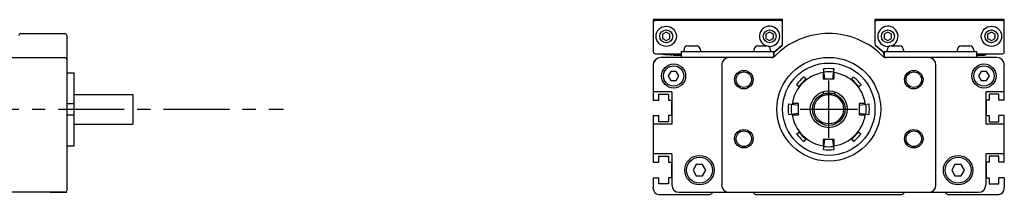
# Model space of a CAD drawing. Extents: x -6.4 to 47.3, y 2.1 to 24.3.
# Tile 3 of 4: x 36.9 to 47.3, y 12.9 to 14.8. Entities that reach past the tile are written whole.
import ezdxf

# ---------------------------------------------------------------- set-up
doc = ezdxf.new("R2010")
doc.units = 0
doc.header["$LTSCALE"] = 1.87
doc.header["$MEASUREMENT"] = 0
doc.linetypes.add('CENTER', pattern=[0.6, 0.375, -0.075, 0.075, -0.075])
doc.layers.get('0').update_dxf_attribs({"linetype": 'CONTINUOUS'})

msp = doc.modelspace()

# ---------------------------------------------------------------- linework, layer by layer
for p, q in [((43.607, 14.791), (43.607, 14.446)), ((44.985, 14.791), (43.607, 14.791)), ((44.966, 14.781), (43.627, 14.781)), ((44.985, 14.534), (44.985, 14.791)), ((45.969, 14.791), (45.969, 14.534)), ((47.347, 14.791), (45.969, 14.791)), ((47.328, 14.781), (45.989, 14.781)), ((47.347, 14.446), (47.347, 14.791)), ((36.866, 14.643), (37.338, 14.643)), ((37.358, 14.623), (37.358, 12.97)), ((43.745, 14.659), (43.706, 14.636)), ((43.706, 14.636), (43.706, 14.591)), ((43.706, 14.591), (43.745, 14.568)), ((43.784, 14.636), (43.745, 14.659)), ((43.745, 14.568), (43.784, 14.591)), ((43.784, 14.591), (43.784, 14.636)), ((44.847, 14.659), (44.808, 14.636)), ((44.808, 14.636), (44.808, 14.591)), ((44.808, 14.591), (44.847, 14.568)), ((44.887, 14.636), (44.847, 14.659)), ((44.847, 14.568), (44.887, 14.591)), ((44.887, 14.591), (44.887, 14.636)), ((46.107, 14.659), (46.068, 14.636)), ((46.068, 14.636), (46.068, 14.591)), ((46.068, 14.591), (46.107, 14.568)), ((46.147, 14.636), (46.107, 14.659)), ((46.107, 14.568), (46.147, 14.591)), ((46.147, 14.591), (46.147, 14.636)), ((47.21, 14.659), (47.17, 14.636)), ((47.17, 14.636), (47.17, 14.591)), ((47.17, 14.591), (47.21, 14.568)), ((47.249, 14.636), (47.21, 14.659)), ((47.21, 14.568), (47.249, 14.591)), ((47.249, 14.591), (47.249, 14.636)), ((43.975, 14.51), (44.066, 14.51)), ((44.723, 14.51), (44.814, 14.51)), ((44.887, 14.442), (44.978, 14.519)), ((44.971, 14.503), (44.892, 14.437)), ((45.976, 14.519), (46.068, 14.442)), ((46.064, 14.436), (45.984, 14.503)), ((46.141, 14.51), (46.231, 14.51)), ((46.889, 14.51), (46.979, 14.51)), ((6.905, 14.387), (37.338, 14.387)), ((43.627, 14.426), (43.903, 14.426)), ((44.871, 14.387), (43.686, 14.387)), ((43.711, 14.423), (43.72, 14.422)), ((43.804, 14.419), (43.804, 14.417)), ((43.819, 14.412), (43.819, 14.418)), ((43.819, 14.412), (43.903, 14.412)), ((43.822, 14.426), (43.822, 14.412)), ((43.903, 14.451), (43.903, 14.392)), ((43.903, 14.451), (44.887, 14.451)), ((43.903, 14.392), (44.885, 14.392)), ((43.932, 14.467), (43.932, 14.451)), ((43.971, 14.392), (43.971, 14.387)), ((44.07, 14.392), (44.07, 14.387)), ((44.109, 14.467), (44.109, 14.451)), ((44.161, 14.387), (44.161, 14.392)), ((44.55, 14.387), (44.55, 14.392)), ((44.67, 14.387), (44.67, 14.392)), ((44.68, 14.467), (44.68, 14.451)), ((44.719, 14.392), (44.719, 14.387)), ((44.818, 14.392), (44.818, 14.387)), ((44.857, 14.467), (44.857, 14.451)), ((44.887, 14.451), (44.887, 14.393)), ((44.892, 14.412), (44.887, 14.412)), ((44.892, 14.446), (44.892, 14.412)), ((46.063, 14.412), (46.063, 14.436)), ((46.063, 14.412), (46.068, 14.412)), ((46.066, 14.444), (46.066, 14.412)), ((46.068, 14.451), (46.068, 14.393)), ((46.068, 14.451), (47.052, 14.451)), ((46.07, 14.392), (47.052, 14.392)), ((47.269, 14.387), (46.084, 14.387)), ((46.097, 14.467), (46.097, 14.451)), ((46.137, 14.392), (46.137, 14.387)), ((46.235, 14.392), (46.235, 14.387)), ((46.275, 14.467), (46.275, 14.451)), ((46.284, 14.387), (46.284, 14.392)), ((46.405, 14.387), (46.405, 14.392)), ((46.794, 14.387), (46.794, 14.392)), ((46.845, 14.467), (46.845, 14.451)), ((46.885, 14.392), (46.885, 14.387)), ((46.983, 14.392), (46.983, 14.387)), ((47.023, 14.467), (47.023, 14.451)), ((47.052, 14.451), (47.052, 14.392)), ((47.052, 14.426), (47.328, 14.426)), ((47.052, 14.412), (47.136, 14.412)), ((47.136, 14.426), (47.136, 14.412)), ((47.136, 14.417), (47.151, 14.417)), ((47.151, 14.426), (47.151, 14.417)), ((43.607, 14.308), (43.607, 13.933)), ((44.336, 14.308), (44.336, 13.029)), ((46.619, 13.029), (46.619, 14.308)), ((47.347, 13.933), (47.347, 14.308)), ((37.358, 14.225), (37.436, 14.225)), ((37.436, 13.447), (37.436, 14.225)), ((43.795, 14.239), (43.767, 14.19)), ((43.767, 14.19), (43.795, 14.141)), ((43.852, 14.239), (43.795, 14.239)), ((43.881, 14.19), (43.852, 14.239)), ((43.852, 14.141), (43.881, 14.19)), ((45.214, 14.179), (45.238, 14.148)), ((45.418, 14.225), (45.418, 14.159)), ((45.435, 14.159), (45.421, 14.265)), ((45.52, 14.159), (45.534, 14.265)), ((45.536, 14.159), (45.536, 14.225)), ((45.717, 14.148), (45.741, 14.179)), ((47.102, 14.239), (47.074, 14.19)), ((47.074, 14.19), (47.102, 14.141)), ((47.159, 14.239), (47.102, 14.239)), ((47.188, 14.19), (47.159, 14.239)), ((47.159, 14.141), (47.188, 14.19)), ((43.795, 14.141), (43.852, 14.141)), ((45.134, 14.099), (45.165, 14.075)), ((45.418, 14.159), (45.536, 14.159)), ((45.79, 14.075), (45.821, 14.099)), ((47.102, 14.141), (47.159, 14.141)), ((37.436, 13.993), (38.063, 13.993)), ((38.063, 13.993), (38.063, 13.678)), ((43.804, 14.021), (43.607, 14.021)), ((43.804, 14.021), (43.804, 13.678)), ((45.417, 14.023), (45.417, 14.003)), ((45.417, 14.003), (45.537, 14.003)), ((45.537, 14.023), (45.537, 14.003)), ((47.15, 14.021), (47.15, 13.678)), ((47.347, 14.021), (47.15, 14.021)), ((37.358, 13.895), (37.436, 13.895)), ((45.048, 13.892), (45.154, 13.878)), ((45.154, 13.895), (45.088, 13.895)), ((45.154, 13.777), (45.154, 13.895)), ((45.867, 13.895), (45.8, 13.895)), ((45.8, 13.895), (45.8, 13.777)), ((45.8, 13.878), (45.907, 13.892)), ((37.358, 13.777), (37.436, 13.777)), ((43.607, 13.768), (43.607, 13.27)), ((45.048, 13.779), (45.154, 13.793)), ((45.088, 13.777), (45.154, 13.777)), ((45.8, 13.793), (45.907, 13.779)), ((45.8, 13.777), (45.867, 13.777)), ((47.347, 13.27), (47.347, 13.768)), ((37.436, 13.678), (38.063, 13.678)), ((43.804, 13.678), (43.607, 13.678)), ((47.347, 13.678), (47.15, 13.678)), ((45.134, 13.572), (45.165, 13.596)), ((45.79, 13.596), (45.821, 13.572)), ((37.358, 13.447), (37.436, 13.447)), ((45.214, 13.492), (45.238, 13.524)), ((45.536, 13.513), (45.418, 13.513)), ((45.418, 13.513), (45.418, 13.447)), ((45.421, 13.406), (45.435, 13.513)), ((45.534, 13.406), (45.52, 13.513)), ((45.536, 13.447), (45.536, 13.513)), ((45.717, 13.524), (45.741, 13.492)), ((43.804, 13.359), (43.607, 13.359)), ((43.804, 13.359), (43.804, 13.029)), ((47.15, 13.359), (47.15, 13.029)), ((47.347, 13.359), (47.15, 13.359)), ((44.065, 13.245), (44.031, 13.186)), ((44.133, 13.245), (44.065, 13.245)), ((44.168, 13.186), (44.133, 13.245)), ((46.821, 13.245), (46.787, 13.186)), ((46.889, 13.245), (46.821, 13.245)), ((46.923, 13.186), (46.889, 13.245)), ((44.031, 13.186), (44.065, 13.127)), ((44.065, 13.127), (44.133, 13.127)), ((44.133, 13.127), (44.168, 13.186)), ((46.787, 13.186), (46.821, 13.127)), ((46.821, 13.127), (46.889, 13.127)), ((46.889, 13.127), (46.923, 13.186)), ((43.607, 13.105), (43.607, 13.002)), ((47.347, 13.105), (47.347, 13.002)), ((37.338, 12.95), (36.393, 12.95)), ((37.181, 12.95), (37.358, 12.95)), ((43.607, 12.987), (43.607, 13.002)), ((43.666, 12.928), (44.209, 12.928)), ((43.883, 12.95), (47.072, 12.95)), ((44.239, 12.95), (44.223, 12.934)), ((44.684, 12.934), (44.668, 12.95)), ((44.698, 12.928), (46.257, 12.928)), ((46.286, 12.95), (46.271, 12.934)), ((46.731, 12.934), (46.716, 12.95)), ((46.745, 12.928), (47.288, 12.928)), ((47.347, 12.987), (47.347, 13.002))]:
    msp.add_line(p, q)
at = {"color": 2, "linetype": 'CENTER'}
for p, q in [((45.477, 13.53), (45.477, 14.142)), ((5.852, 13.836), (39.666, 13.836)), ((45.171, 13.836), (45.783, 13.836))]:
    msp.add_line(p, q, dxfattribs=at)
at = {"color": 7, "linetype": 'CONTINUOUS'}
for p, q in [((43.666, 13.998), (43.769, 13.998)), ((43.666, 13.933), (43.666, 13.998)), ((43.769, 13.998), (43.769, 13.933)), ((47.186, 13.998), (47.186, 13.933)), ((47.288, 13.998), (47.186, 13.998)), ((47.288, 13.933), (47.288, 13.998)), ((43.607, 13.933), (43.666, 13.933)), ((43.769, 13.933), (43.8, 13.933)), ((43.8, 13.933), (43.8, 13.768)), ((47.186, 13.933), (47.154, 13.933)), ((47.154, 13.933), (47.154, 13.768)), ((47.347, 13.933), (47.288, 13.933)), ((43.607, 13.768), (43.666, 13.768)), ((43.666, 13.703), (43.666, 13.768)), ((43.769, 13.768), (43.769, 13.703)), ((43.8, 13.768), (43.769, 13.768)), ((47.154, 13.768), (47.186, 13.768)), ((47.186, 13.768), (47.186, 13.703)), ((47.347, 13.768), (47.288, 13.768)), ((47.288, 13.703), (47.288, 13.768)), ((43.769, 13.703), (43.666, 13.703)), ((47.186, 13.703), (47.288, 13.703)), ((43.666, 13.335), (43.769, 13.335)), ((43.666, 13.27), (43.666, 13.335)), ((43.769, 13.335), (43.769, 13.27)), ((47.186, 13.335), (47.186, 13.27)), ((47.288, 13.335), (47.186, 13.335)), ((47.288, 13.27), (47.288, 13.335)), ((43.607, 13.27), (43.666, 13.27)), ((43.769, 13.27), (43.8, 13.27)), ((43.8, 13.27), (43.8, 13.105)), ((47.154, 13.27), (47.154, 13.105)), ((47.186, 13.27), (47.154, 13.27)), ((47.347, 13.27), (47.288, 13.27)), ((43.607, 13.105), (43.666, 13.105)), ((43.666, 13.04), (43.666, 13.105)), ((43.769, 13.04), (43.666, 13.04)), ((43.8, 13.105), (43.769, 13.105)), ((43.769, 13.105), (43.769, 13.04)), ((47.154, 13.105), (47.186, 13.105)), ((47.186, 13.105), (47.186, 13.04)), ((47.186, 13.04), (47.288, 13.04)), ((47.347, 13.105), (47.288, 13.105)), ((47.288, 13.04), (47.288, 13.105))]:
    msp.add_line(p, q, dxfattribs=at)
for points in [[(43.696, 14.426), (43.696, 14.426), (43.699, 14.425), (43.704, 14.424), (43.711, 14.423)], [(43.72, 14.422), (43.731, 14.421), (43.744, 14.42), (43.758, 14.419), (43.773, 14.418), (43.788, 14.417), (43.804, 14.417)], [(43.735, 14.426), (43.736, 14.426), (43.738, 14.425), (43.743, 14.424), (43.751, 14.423), (43.76, 14.422), (43.771, 14.421), (43.783, 14.42), (43.797, 14.419), (43.812, 14.418), (43.822, 14.418)]]:
    msp.add_lwpolyline(points)
for centre, radius in [((43.745, 14.613), 0.108), ((47.21, 14.613), 0.108), ((43.745, 14.613), 0.0689), ((44.847, 14.613), 0.0689), ((46.107, 14.613), 0.0689), ((47.21, 14.613), 0.0689), ((45.477, 13.836), 0.553), ((43.824, 14.19), 0.128), ((43.824, 14.19), 0.108), ((45.477, 13.836), 0.492), ((47.131, 14.19), 0.128), ((47.131, 14.19), 0.108), ((44.572, 14.151), 0.0984), ((44.572, 14.151), 0.0827), ((46.383, 14.151), 0.0984), ((46.383, 14.151), 0.0827), ((45.477, 13.836), 0.197), ((45.477, 13.836), 0.173), ((45.477, 13.836), 0.157), ((44.572, 13.521), 0.0984), ((44.572, 13.521), 0.0827), ((46.383, 13.521), 0.0984), ((46.383, 13.521), 0.0827), ((44.099, 13.186), 0.157), ((46.855, 13.186), 0.157), ((44.099, 13.186), 0.138), ((46.855, 13.186), 0.138)]:
    msp.add_circle(centre, radius)
for centre, radius, start, end in [((43.627, 14.761), 0.0197, 90, 180), ((44.847, 14.613), 0.108, 260.818, 252.033), ((44.966, 14.761), 0.0197, 0, 90), ((45.989, 14.761), 0.0197, 90, 180), ((46.107, 14.613), 0.108, 287.967, 279.182), ((47.328, 14.761), 0.0197, 0, 90), ((36.866, 14.623), 0.0197, 90, 180), ((37.338, 14.623), 0.0197, 0, 90), ((45.477, 13.836), 0.807, 44.2407, 135.7593), ((43.975, 14.467), 0.0433, 90, 180), ((44.066, 14.467), 0.0433, 0, 90), ((44.723, 14.467), 0.0433, 90, 180), ((44.814, 14.467), 0.0433, 0, 90), ((44.946, 14.533), 0.0394, 310, 0), ((44.966, 14.534), 0.0197, 310, 0), ((45.989, 14.534), 0.0197, 180, 230), ((46.009, 14.533), 0.0394, 180, 230), ((46.141, 14.467), 0.0433, 90, 180), ((46.231, 14.467), 0.0433, 0, 90), ((46.889, 14.467), 0.0433, 90, 180), ((46.979, 14.467), 0.0433, 0, 90), ((37.338, 14.367), 0.0197, 0, 90), ((43.627, 14.446), 0.0197, 180, 270), ((43.686, 14.308), 0.0787, 90, 180), ((44.414, 14.308), 0.0787, 90, 180), ((44.863, 14.446), 0.0591, 270, 315.1572), ((44.871, 14.426), 0.0394, 270, 315.7593), ((46.092, 14.446), 0.0591, 224.8428, 270), ((46.084, 14.426), 0.0394, 224.2407, 270), ((46.089, 14.466), 0.0394, 230, 233.4328), ((46.54, 14.308), 0.0787, 0, 90), ((47.269, 14.308), 0.0787, 0, 90), ((47.328, 14.446), 0.0197, 270, 0), ((43.666, 14.315), 0.0591, 136.3107, 180), ((43.666, 14.315), 0.0591, 136.3107, 180), ((45.477, 13.836), 0.433, 82.5, 97.5), ((45.477, 13.836), 0.394, 98.6269, 171.3731), ((45.477, 13.836), 0.433, 127.5, 142.5), ((45.477, 13.836), 0.4, 82.5, 97.5), ((45.477, 13.836), 0.394, 8.6269, 81.3731), ((45.477, 13.836), 0.433, 37.5, 52.5), ((45.477, 13.836), 0.4, 127.5, 142.5), ((45.477, 13.836), 0.4, 37.5, 52.5), ((45.477, 13.836), 0.433, 172.5, 187.5), ((45.477, 13.836), 0.4, 172.5, 187.5), ((45.477, 13.836), 0.4, 352.5, 7.5), ((45.477, 13.836), 0.433, 352.5, 7.5), ((45.477, 13.836), 0.394, 188.6269, 261.3731), ((45.477, 13.836), 0.394, 278.6269, 351.3731), ((45.477, 13.836), 0.433, 217.5, 232.5), ((45.477, 13.836), 0.4, 217.5, 232.5), ((45.477, 13.836), 0.4, 307.5, 322.5), ((45.477, 13.836), 0.433, 307.5, 322.5), ((45.477, 13.836), 0.4, 262.5, 277.5), ((45.477, 13.836), 0.433, 262.5, 277.5), ((43.883, 13.029), 0.0787, 180, 270), ((44.414, 13.029), 0.0787, 180, 270), ((46.54, 13.029), 0.0787, 270, 0), ((47.072, 13.029), 0.0787, 270, 0), ((37.338, 12.97), 0.0197, 270, 0), ((43.666, 12.987), 0.0591, 180, 270), ((44.209, 12.948), 0.0197, 270, 315), ((44.698, 12.948), 0.0197, 225, 270), ((46.257, 12.948), 0.0197, 270, 315), ((46.745, 12.948), 0.0197, 225, 270), ((47.288, 12.987), 0.0591, 270, 0)]:
    msp.add_arc(centre, radius, start, end)

doc.saveas('drawing.dxf')
